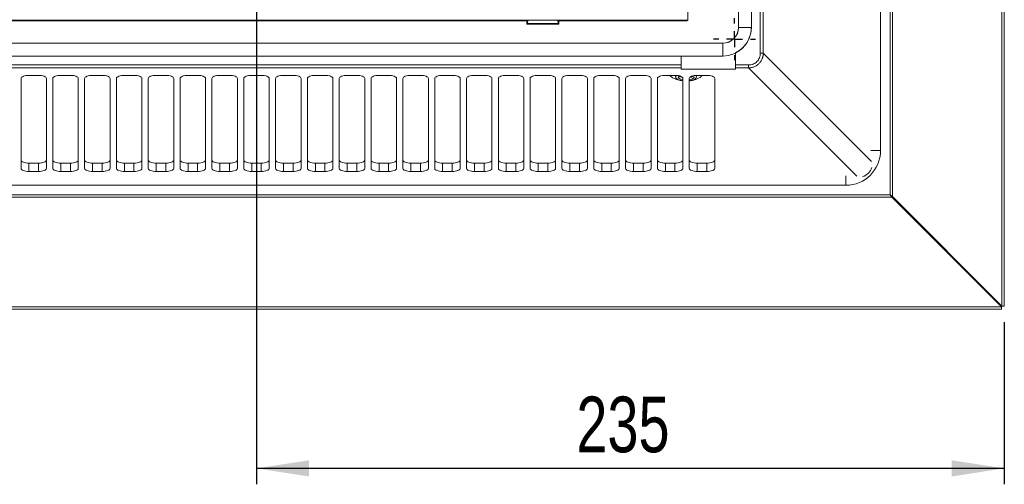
# Model space of a CAD drawing. Header units: millimetres. Extents: x 27 to 1405, y 76 to 1009.
# Tile 11 of 34: x 1096 to 1405, y 342 to 488. Entities that reach past the tile are written whole.
import ezdxf

# ---------------------------------------------------------------- set-up
doc = ezdxf.new("R2010")
doc.units = ezdxf.units.MM
doc.header["$LTSCALE"] = 5
doc.layers.add('AA', color=7, linetype='Continuous')
doc.styles.add('SLDTEXTSTYLE1', font='TXT', dxfattribs={"width": 0.75})
doc.dimstyles.new('SLDDIMSTYLE0', dxfattribs={"dimtxt": 17.5, "dimasz": 16.51, "dimexe": 0, "dimexo": 0.0625, "dimgap": 4.375, "dimtad": 1, "dimrnd": 1e-09, "dimzin": 12, "dimdsep": 46, "dimtxsty": 'SLDTEXTSTYLE1', "dimsah": 1, "dimcen": 0.09, "dimadec": 0, "dimazin": 3, "dimtfac": 1, "dimtofl": 0, "dimtmove": 0, "dimatfit": 3, "dimfxl": 1, "dimfrac": 2, "dimtolj": 1, "dimtzin": 12, "dimarcsym": 0})

# ---------------------------------------------------------------- blocks, each defined once
blk = doc.blocks.new('*D12')
at = {"layer": 'AA', "color": 7}
for p, q in [((1170.15, 626.71), (1170.15, 341.71)), ((1405.15, 392.64), (1405.15, 341.71)), ((1405.15, 346.71), (1170.15, 346.71))]:
    blk.add_line(p, q, dxfattribs=at)
for points in [[(1170.15, 346.71), (1186.66, 344.17), (1186.66, 349.25)], [(1405.15, 346.71), (1388.64, 349.25), (1388.64, 344.17)]]:
    blk.add_solid(points, dxfattribs=at)
at = {"layer": 'AA', "color": 7, "insert": (1270.67, 369.27, 18.92), "char_height": 17.5, "attachment_point": 1, "style": 'SLDTEXTSTYLE1'}
blk.add_mtext('235', dxfattribs=at)
blk = doc.blocks.new('SW_CENTERMARKSYMBOL_20')
at = {"layer": 'AA', "color": 0}
for p, q in [((0, 5), (0, 6.6)), ((-5, 0), (-6.6, 0)), ((0, 0), (-2.5, 0)), ((0, 0), (0, 2.5)), ((0, 0), (0, -2.5)), ((0, 0), (2.5, 0)), ((5, 0), (6.6, 0)), ((0, -5), (0, -6.6))]:
    blk.add_line(p, q, dxfattribs=at)

msp = doc.modelspace()

# ---------------------------------------------------------------- linework, layer by layer
at = {"color": 7, "linetype": 'Continuous', "lineweight": 15}
for p, q in [((1404.399, 865.785), (1404.399, 397.643)), ((1405.152, 397.643), (1405.152, 865.785)), ((1369.244, 432.621), (1369.244, 830.806)), ((1369.997, 831.382), (1369.997, 432.046)), ((1366.251, 816.914), (1366.251, 446.514)), ((1328.477, 786.331), (1328.477, 477.097)), ((1329.405, 786.331), (1329.405, 477.097)), ((1321.632, 778.214), (1321.632, 485.214)), ((1325.671, 485.214), (1325.671, 778.214)), ((1305.696, 487.506), (1305.696, 491.907)), ((1034.608, 487.506), (1305.696, 487.506)), ((1085.152, 487.214), (1255.152, 487.214)), ((1255.152, 487.214), (1255.414, 487.476)), ((1255.152, 487.214), (1255.152, 486.214)), ((1255.152, 486.214), (1255.361, 486.423)), ((1255.152, 486.214), (1265.152, 486.214)), ((1255.414, 487.476), (1255.361, 486.423)), ((1255.361, 486.423), (1264.942, 486.423)), ((1255.414, 487.476), (1264.89, 487.476)), ((1264.89, 487.476), (1265.152, 487.214)), ((1264.89, 487.476), (1264.942, 486.423)), ((1264.942, 486.423), (1265.152, 486.214)), ((1265.152, 487.214), (1305.403, 487.214)), ((1265.152, 486.214), (1265.152, 487.214)), ((1305.696, 487.506), (1305.403, 487.214)), ((1316.652, 480.233), (1023.652, 480.233)), ((1320.652, 477.16), (1320.652, 477.152)), ((1320.652, 477.13), (1320.652, 473.388)), ((1329.405, 477.097), (1328.477, 477.097)), ((1023.652, 476.194), (1316.652, 476.194)), ((1303.652, 473.388), (1303.652, 476.194)), ((1303.652, 473.388), (1036.652, 473.388)), ((1303.652, 472.461), (1036.652, 472.461)), ((1303.652, 472.461), (1303.652, 473.388)), ((1303.652, 472.108), (1303.652, 472.461)), ((1303.652, 472.108), (1320.652, 472.108)), ((1324.769, 473.388), (1320.652, 473.388)), ((1320.652, 473.388), (1320.652, 472.461)), ((1324.769, 472.461), (1320.652, 472.461)), ((1320.652, 472.461), (1320.652, 472.108)), ((1324.769, 473.388), (1324.769, 472.461)), ((1096.152, 440.898), (1096.152, 469.197)), ((1098.652, 470.133), (1101.652, 470.133)), ((1104.152, 469.197), (1104.152, 440.898)), ((1106.152, 440.898), (1106.152, 469.197)), ((1108.652, 470.133), (1111.652, 470.133)), ((1114.152, 469.197), (1114.152, 440.898)), ((1116.152, 440.898), (1116.152, 469.197)), ((1118.652, 470.133), (1121.652, 470.133)), ((1124.152, 469.197), (1124.152, 440.898)), ((1126.152, 440.898), (1126.152, 469.197)), ((1128.652, 470.133), (1131.652, 470.133)), ((1134.152, 469.197), (1134.152, 440.898)), ((1136.152, 440.898), (1136.152, 469.197)), ((1138.652, 470.133), (1141.652, 470.133)), ((1144.152, 469.197), (1144.152, 440.898)), ((1146.152, 440.898), (1146.152, 469.197)), ((1148.652, 470.133), (1151.652, 470.133)), ((1154.152, 469.197), (1154.152, 440.898)), ((1156.152, 440.898), (1156.152, 469.197)), ((1158.652, 470.133), (1161.652, 470.133)), ((1164.152, 469.197), (1164.152, 440.898)), ((1166.152, 440.898), (1166.152, 469.197)), ((1168.652, 470.133), (1171.652, 470.133)), ((1174.152, 469.197), (1174.152, 440.898)), ((1176.152, 440.898), (1176.152, 469.197)), ((1178.652, 470.133), (1181.652, 470.133)), ((1184.152, 469.197), (1184.152, 440.898)), ((1186.152, 440.898), (1186.152, 469.197)), ((1188.652, 470.133), (1191.652, 470.133)), ((1194.152, 469.197), (1194.152, 440.898)), ((1196.152, 440.898), (1196.152, 469.197)), ((1198.652, 470.133), (1201.652, 470.133)), ((1204.152, 469.197), (1204.152, 440.898)), ((1206.152, 440.898), (1206.152, 469.197)), ((1208.652, 470.133), (1211.652, 470.133)), ((1214.152, 469.197), (1214.152, 440.898)), ((1216.152, 440.898), (1216.152, 469.197)), ((1218.652, 470.133), (1221.652, 470.133)), ((1224.152, 469.197), (1224.152, 440.898)), ((1226.152, 440.898), (1226.152, 469.197)), ((1228.652, 470.133), (1231.652, 470.133)), ((1234.152, 469.197), (1234.152, 440.898)), ((1236.152, 440.898), (1236.152, 469.197)), ((1238.652, 470.133), (1241.652, 470.133)), ((1244.152, 469.197), (1244.152, 440.898)), ((1246.152, 440.898), (1246.152, 469.197)), ((1248.652, 470.133), (1251.652, 470.133)), ((1254.152, 469.197), (1254.152, 440.898)), ((1256.152, 440.898), (1256.152, 469.197)), ((1258.652, 470.133), (1261.652, 470.133)), ((1264.152, 469.197), (1264.152, 440.898)), ((1266.152, 440.898), (1266.152, 469.197)), ((1268.652, 470.133), (1271.652, 470.133)), ((1274.152, 469.197), (1274.152, 440.898)), ((1276.152, 440.898), (1276.152, 469.197)), ((1278.652, 470.133), (1281.652, 470.133)), ((1284.152, 469.197), (1284.152, 440.898)), ((1286.152, 440.898), (1286.152, 469.197)), ((1288.652, 470.133), (1291.652, 470.133)), ((1294.152, 469.197), (1294.152, 440.898)), ((1296.152, 440.898), (1296.152, 469.197)), ((1298.652, 470.133), (1301.652, 470.133)), ((1300.102, 469.997), (1299.96, 470.133)), ((1301.852, 469.701), (1301.852, 469.608)), ((1303.013, 469.847), (1303.151, 469.946)), ((1303.287, 469.905), (1303.013, 469.708)), ((1303.013, 469.708), (1303.013, 469.847)), ((1303.013, 469.708), (1303.454, 469.846)), ((1304.152, 469.197), (1304.152, 440.898)), ((1306.152, 440.898), (1306.152, 469.197)), ((1306.915, 469.739), (1306.614, 469.739)), ((1306.915, 469.739), (1306.915, 469.87)), ((1308.452, 469.608), (1308.452, 469.701)), ((1308.652, 470.133), (1311.652, 470.133)), ((1310.344, 470.133), (1310.194, 469.99)), ((1314.152, 469.197), (1314.152, 440.898)), ((1098.652, 442.558), (1098.652, 439.962)), ((1101.652, 442.558), (1098.652, 442.558)), ((1101.652, 442.558), (1101.652, 439.962)), ((1108.652, 442.558), (1108.643, 442.558)), ((1108.652, 442.558), (1108.652, 439.962)), ((1108.652, 442.558), (1111.652, 442.558)), ((1111.652, 442.558), (1111.652, 439.962)), ((1111.652, 442.558), (1111.661, 442.558)), ((1118.652, 442.558), (1118.652, 439.962)), ((1121.652, 442.558), (1118.652, 442.558)), ((1121.652, 442.558), (1121.652, 439.962)), ((1128.652, 442.558), (1128.652, 439.962)), ((1131.652, 442.558), (1128.652, 442.558)), ((1131.652, 442.558), (1131.652, 439.962)), ((1138.652, 442.558), (1138.652, 439.962)), ((1141.652, 442.558), (1138.652, 442.558)), ((1141.652, 442.558), (1141.652, 439.962)), ((1148.652, 442.558), (1148.652, 439.962)), ((1151.652, 442.558), (1148.652, 442.558)), ((1151.652, 442.558), (1151.652, 439.962)), ((1158.652, 442.558), (1158.652, 439.962)), ((1161.652, 442.558), (1158.652, 442.558)), ((1161.652, 442.558), (1161.652, 439.962)), ((1168.652, 442.558), (1168.643, 442.558)), ((1168.652, 442.558), (1168.652, 439.962)), ((1168.652, 442.558), (1171.652, 442.558)), ((1171.652, 442.558), (1171.652, 439.962)), ((1171.652, 442.558), (1171.661, 442.558)), ((1178.652, 442.558), (1178.652, 439.962)), ((1181.652, 442.558), (1178.652, 442.558)), ((1181.652, 442.558), (1181.652, 439.962)), ((1188.652, 442.558), (1188.652, 439.962)), ((1191.652, 442.558), (1188.652, 442.558)), ((1191.652, 442.558), (1191.652, 439.962)), ((1198.652, 442.558), (1198.652, 439.962)), ((1201.652, 442.558), (1198.652, 442.558)), ((1201.652, 442.558), (1201.652, 439.962)), ((1208.652, 442.558), (1208.652, 439.962)), ((1211.652, 442.558), (1208.652, 442.558)), ((1211.652, 442.558), (1211.652, 439.962)), ((1218.652, 442.558), (1218.652, 439.962)), ((1221.652, 442.558), (1218.652, 442.558)), ((1221.652, 442.558), (1221.652, 439.962)), ((1228.652, 442.558), (1228.643, 442.558)), ((1228.652, 442.558), (1228.652, 439.962)), ((1228.652, 442.558), (1231.652, 442.558)), ((1231.652, 442.558), (1231.652, 439.962)), ((1231.652, 442.558), (1231.661, 442.558)), ((1238.652, 442.558), (1238.652, 439.962)), ((1241.652, 442.558), (1238.652, 442.558)), ((1241.652, 442.558), (1241.652, 439.962)), ((1248.652, 442.558), (1248.652, 439.962)), ((1251.652, 442.558), (1248.652, 442.558)), ((1251.652, 442.558), (1251.652, 439.962)), ((1258.652, 442.558), (1258.652, 439.962)), ((1261.652, 442.558), (1258.652, 442.558)), ((1261.652, 442.558), (1261.652, 439.962)), ((1268.652, 442.558), (1268.652, 439.962)), ((1271.652, 442.558), (1268.652, 442.558)), ((1271.652, 442.558), (1271.652, 439.962)), ((1278.652, 442.558), (1278.652, 439.962)), ((1281.652, 442.558), (1278.652, 442.558)), ((1281.652, 442.558), (1281.652, 439.962)), ((1288.652, 442.558), (1288.643, 442.558)), ((1288.652, 442.558), (1288.652, 439.962)), ((1288.652, 442.558), (1291.652, 442.558)), ((1291.652, 442.558), (1291.652, 439.962)), ((1291.652, 442.558), (1291.661, 442.558)), ((1298.652, 442.558), (1298.652, 439.962)), ((1301.652, 442.558), (1298.652, 442.558)), ((1301.652, 442.558), (1301.652, 439.962)), ((1308.652, 442.558), (1308.652, 439.962)), ((1311.652, 442.558), (1308.652, 442.558)), ((1311.652, 442.558), (1311.652, 439.962)), ((1101.652, 439.962), (1098.652, 439.962)), ((1111.652, 439.962), (1108.652, 439.962)), ((1121.652, 439.962), (1118.652, 439.962)), ((1131.652, 439.962), (1128.652, 439.962)), ((1141.652, 439.962), (1138.652, 439.962)), ((1151.652, 439.962), (1148.652, 439.962)), ((1161.652, 439.962), (1158.652, 439.962)), ((1171.652, 439.962), (1168.652, 439.962)), ((1181.652, 439.962), (1178.652, 439.962)), ((1191.652, 439.962), (1188.652, 439.962)), ((1201.652, 439.962), (1198.652, 439.962)), ((1211.652, 439.962), (1208.652, 439.962)), ((1221.652, 439.962), (1218.652, 439.962)), ((1231.652, 439.962), (1228.652, 439.962)), ((1241.652, 439.962), (1238.652, 439.962)), ((1251.652, 439.962), (1248.652, 439.962)), ((1261.652, 439.962), (1258.652, 439.962)), ((1271.652, 439.962), (1268.652, 439.962)), ((1281.652, 439.962), (1278.652, 439.962)), ((1291.652, 439.962), (1288.652, 439.962)), ((1301.652, 439.962), (1298.652, 439.962)), ((1311.652, 439.962), (1308.652, 439.962)), ((1355.352, 435.615), (984.952, 435.615)), ((1369.82, 431.869), (970.484, 431.869)), ((971.059, 432.621), (1369.244, 432.621)), ((1369.82, 431.869), (1404.223, 397.466)), ((1404.399, 397.643), (1369.997, 432.046)), ((1404.223, 397.466), (936.081, 397.466)), ((936.081, 396.714), (1404.223, 396.714)), ((1404.223, 396.714), (1404.223, 397.466)), ((1405.152, 397.643), (1404.399, 397.643))]:
    msp.add_line(p, q, dxfattribs=at)
at = {"color": 8, "linetype": 'Continuous', "lineweight": 15}
for p, q in [((1321.632, 485.214), (1325.671, 485.214)), ((1316.652, 476.194), (1316.652, 480.233)), ((1363.432, 443.07), (1329.405, 477.097)), ((1358.796, 438.434), (1324.769, 472.461)), ((1363.24, 446.514), (1366.251, 446.514)), ((1355.352, 435.615), (1355.352, 438.626))]:
    msp.add_line(p, q, dxfattribs=at)
at = {"color": 7, "linetype": 'Continuous', "lineweight": 15, "flags": 128}
for points in [[(1096.152, 469.197), (1096.2, 469.38), (1096.342, 469.555), (1096.573, 469.717), (1096.884, 469.859), (1097.263, 469.976), (1097.695, 470.062), (1098.164, 470.115), (1098.652, 470.133)], [(1101.652, 470.133), (1102.14, 470.115), (1102.609, 470.062), (1103.041, 469.976), (1103.42, 469.859), (1103.731, 469.717), (1103.962, 469.555), (1104.104, 469.38), (1104.152, 469.197)], [(1106.152, 469.197), (1106.2, 469.38), (1106.342, 469.555), (1106.573, 469.717), (1106.884, 469.859), (1107.263, 469.976), (1107.695, 470.062), (1108.164, 470.115), (1108.652, 470.133)], [(1111.652, 470.133), (1112.14, 470.115), (1112.609, 470.062), (1113.041, 469.976), (1113.42, 469.859), (1113.731, 469.717), (1113.962, 469.555), (1114.104, 469.38), (1114.152, 469.197)], [(1116.152, 469.197), (1116.2, 469.38), (1116.342, 469.555), (1116.573, 469.717), (1116.884, 469.859), (1117.263, 469.976), (1117.695, 470.062), (1118.164, 470.115), (1118.652, 470.133)], [(1121.652, 470.133), (1122.14, 470.115), (1122.609, 470.062), (1123.041, 469.976), (1123.42, 469.859), (1123.731, 469.717), (1123.962, 469.555), (1124.104, 469.38), (1124.152, 469.197)], [(1126.152, 469.197), (1126.2, 469.38), (1126.342, 469.555), (1126.573, 469.717), (1126.884, 469.859), (1127.263, 469.976), (1127.695, 470.062), (1128.164, 470.115), (1128.652, 470.133)], [(1131.652, 470.133), (1132.14, 470.115), (1132.609, 470.062), (1133.041, 469.976), (1133.42, 469.859), (1133.731, 469.717), (1133.962, 469.555), (1134.104, 469.38), (1134.152, 469.197)], [(1136.152, 469.197), (1136.2, 469.38), (1136.342, 469.555), (1136.573, 469.717), (1136.884, 469.859), (1137.263, 469.976), (1137.695, 470.062), (1138.164, 470.115), (1138.652, 470.133)], [(1141.652, 470.133), (1142.14, 470.115), (1142.609, 470.062), (1143.041, 469.976), (1143.42, 469.859), (1143.731, 469.717), (1143.962, 469.555), (1144.104, 469.38), (1144.152, 469.197)], [(1146.152, 469.197), (1146.2, 469.38), (1146.342, 469.555), (1146.573, 469.717), (1146.884, 469.859), (1147.263, 469.976), (1147.695, 470.062), (1148.164, 470.115), (1148.652, 470.133)], [(1151.652, 470.133), (1152.14, 470.115), (1152.609, 470.062), (1153.041, 469.976), (1153.42, 469.859), (1153.731, 469.717), (1153.962, 469.555), (1154.104, 469.38), (1154.152, 469.197)], [(1156.152, 469.197), (1156.2, 469.38), (1156.342, 469.555), (1156.573, 469.717), (1156.884, 469.859), (1157.263, 469.976), (1157.695, 470.062), (1158.164, 470.115), (1158.652, 470.133)], [(1161.652, 470.133), (1162.14, 470.115), (1162.609, 470.062), (1163.041, 469.976), (1163.42, 469.859), (1163.731, 469.717), (1163.962, 469.555), (1164.104, 469.38), (1164.152, 469.197)], [(1166.152, 469.197), (1166.2, 469.38), (1166.342, 469.555), (1166.573, 469.717), (1166.884, 469.859), (1167.263, 469.976), (1167.695, 470.062), (1168.164, 470.115), (1168.652, 470.133)], [(1171.652, 470.133), (1172.14, 470.115), (1172.609, 470.062), (1173.041, 469.976), (1173.42, 469.859), (1173.731, 469.717), (1173.962, 469.555), (1174.104, 469.38), (1174.152, 469.197)], [(1176.152, 469.197), (1176.2, 469.38), (1176.342, 469.555), (1176.573, 469.717), (1176.884, 469.859), (1177.263, 469.976), (1177.695, 470.062), (1178.164, 470.115), (1178.652, 470.133)], [(1181.652, 470.133), (1182.14, 470.115), (1182.609, 470.062), (1183.041, 469.976), (1183.42, 469.859), (1183.731, 469.717), (1183.962, 469.555), (1184.104, 469.38), (1184.152, 469.197)], [(1186.152, 469.197), (1186.2, 469.38), (1186.342, 469.555), (1186.573, 469.717), (1186.884, 469.859), (1187.263, 469.976), (1187.695, 470.062), (1188.164, 470.115), (1188.652, 470.133)], [(1191.652, 470.133), (1192.14, 470.115), (1192.609, 470.062), (1193.041, 469.976), (1193.42, 469.859), (1193.731, 469.717), (1193.962, 469.555), (1194.104, 469.38), (1194.152, 469.197)], [(1196.152, 469.197), (1196.2, 469.38), (1196.342, 469.555), (1196.573, 469.717), (1196.884, 469.859), (1197.263, 469.976), (1197.695, 470.062), (1198.164, 470.115), (1198.652, 470.133)], [(1201.652, 470.133), (1202.14, 470.115), (1202.609, 470.062), (1203.041, 469.976), (1203.42, 469.859), (1203.731, 469.717), (1203.962, 469.555), (1204.104, 469.38), (1204.152, 469.197)], [(1206.152, 469.197), (1206.2, 469.38), (1206.342, 469.555), (1206.573, 469.717), (1206.884, 469.859), (1207.263, 469.976), (1207.695, 470.062), (1208.164, 470.115), (1208.652, 470.133)], [(1211.652, 470.133), (1212.14, 470.115), (1212.609, 470.062), (1213.041, 469.976), (1213.42, 469.859), (1213.731, 469.717), (1213.962, 469.555), (1214.104, 469.38), (1214.152, 469.197)], [(1216.152, 469.197), (1216.2, 469.38), (1216.342, 469.555), (1216.573, 469.717), (1216.884, 469.859), (1217.263, 469.976), (1217.695, 470.062), (1218.164, 470.115), (1218.652, 470.133)], [(1221.652, 470.133), (1222.14, 470.115), (1222.609, 470.062), (1223.041, 469.976), (1223.42, 469.859), (1223.731, 469.717), (1223.962, 469.555), (1224.104, 469.38), (1224.152, 469.197)], [(1226.152, 469.197), (1226.2, 469.38), (1226.342, 469.555), (1226.573, 469.717), (1226.884, 469.859), (1227.263, 469.976), (1227.695, 470.062), (1228.164, 470.115), (1228.652, 470.133)], [(1231.652, 470.133), (1232.14, 470.115), (1232.609, 470.062), (1233.041, 469.976), (1233.42, 469.859), (1233.731, 469.717), (1233.962, 469.555), (1234.104, 469.38), (1234.152, 469.197)], [(1236.152, 469.197), (1236.2, 469.38), (1236.342, 469.555), (1236.573, 469.717), (1236.884, 469.859), (1237.263, 469.976), (1237.695, 470.062), (1238.164, 470.115), (1238.652, 470.133)], [(1241.652, 470.133), (1242.14, 470.115), (1242.609, 470.062), (1243.041, 469.976), (1243.42, 469.859), (1243.731, 469.717), (1243.962, 469.555), (1244.104, 469.38), (1244.152, 469.197)], [(1246.152, 469.197), (1246.2, 469.38), (1246.342, 469.555), (1246.573, 469.717), (1246.884, 469.859), (1247.263, 469.976), (1247.695, 470.062), (1248.164, 470.115), (1248.652, 470.133)], [(1251.652, 470.133), (1252.14, 470.115), (1252.609, 470.062), (1253.041, 469.976), (1253.42, 469.859), (1253.731, 469.717), (1253.962, 469.555), (1254.104, 469.38), (1254.152, 469.197)], [(1256.152, 469.197), (1256.2, 469.38), (1256.342, 469.555), (1256.573, 469.717), (1256.884, 469.859), (1257.263, 469.976), (1257.695, 470.062), (1258.164, 470.115), (1258.652, 470.133)], [(1261.652, 470.133), (1262.14, 470.115), (1262.609, 470.062), (1263.041, 469.976), (1263.42, 469.859), (1263.731, 469.717), (1263.962, 469.555), (1264.104, 469.38), (1264.152, 469.197)], [(1266.152, 469.197), (1266.2, 469.38), (1266.342, 469.555), (1266.573, 469.717), (1266.884, 469.859), (1267.263, 469.976), (1267.695, 470.062), (1268.164, 470.115), (1268.652, 470.133)], [(1271.652, 470.133), (1272.14, 470.115), (1272.609, 470.062), (1273.041, 469.976), (1273.42, 469.859), (1273.731, 469.717), (1273.962, 469.555), (1274.104, 469.38), (1274.152, 469.197)], [(1276.152, 469.197), (1276.2, 469.38), (1276.342, 469.555), (1276.573, 469.717), (1276.884, 469.859), (1277.263, 469.976), (1277.695, 470.062), (1278.164, 470.115), (1278.652, 470.133)], [(1281.652, 470.133), (1282.14, 470.115), (1282.609, 470.062), (1283.041, 469.976), (1283.42, 469.859), (1283.731, 469.717), (1283.962, 469.555), (1284.104, 469.38), (1284.152, 469.197)], [(1286.152, 469.197), (1286.2, 469.38), (1286.342, 469.555), (1286.573, 469.717), (1286.884, 469.859), (1287.263, 469.976), (1287.695, 470.062), (1288.164, 470.115), (1288.652, 470.133)], [(1291.652, 470.133), (1292.14, 470.115), (1292.609, 470.062), (1293.041, 469.976), (1293.42, 469.859), (1293.731, 469.717), (1293.962, 469.555), (1294.104, 469.38), (1294.152, 469.197)], [(1296.152, 469.197), (1296.2, 469.38), (1296.342, 469.555), (1296.573, 469.717), (1296.884, 469.859), (1297.263, 469.976), (1297.695, 470.062), (1298.164, 470.115), (1298.652, 470.133)], [(1301.652, 470.133), (1302.14, 470.115), (1302.609, 470.062), (1303.041, 469.976), (1303.42, 469.859), (1303.731, 469.717), (1303.962, 469.555), (1304.104, 469.38), (1304.152, 469.197)], [(1301.852, 469.701), (1301.953, 470.004), (1302.049, 470.121)], [(1304.152, 468.43), (1304.08, 468.439), (1303.125, 468.632), (1302.389, 468.932), (1301.953, 469.304), (1301.863, 469.71), (1302.13, 470.104), (1302.143, 470.115)], [(1304.152, 468.75), (1303.384, 468.946), (1302.842, 469.249), (1302.652, 469.608), (1302.842, 469.966), (1302.894, 470.01)], [(1302.831, 469.956), (1302.842, 469.945), (1303.013, 469.818)], [(1303.14, 469.748), (1303.384, 469.641), (1304.049, 469.463)], [(1306.152, 469.197), (1306.2, 469.38), (1306.342, 469.555), (1306.573, 469.717), (1306.884, 469.859), (1307.263, 469.976), (1307.695, 470.062), (1308.164, 470.115), (1308.652, 470.133)], [(1308.161, 470.115), (1308.174, 470.104), (1308.441, 469.71), (1308.351, 469.304), (1307.915, 468.932), (1307.179, 468.632), (1306.223, 468.439), (1306.152, 468.43)], [(1307.41, 470.01), (1307.462, 469.966), (1307.652, 469.608), (1307.462, 469.249), (1306.92, 468.946), (1306.152, 468.75)], [(1308.255, 470.121), (1308.351, 470.004), (1308.452, 469.701)], [(1311.652, 470.133), (1312.14, 470.115), (1312.609, 470.062), (1313.041, 469.976), (1313.42, 469.859), (1313.731, 469.717), (1313.962, 469.555), (1314.104, 469.38), (1314.152, 469.197)], [(1098.652, 442.558), (1098.164, 442.576), (1097.695, 442.629), (1097.263, 442.716), (1096.884, 442.832), (1096.573, 442.974), (1096.342, 443.136), (1096.2, 443.312), (1096.152, 443.494)], [(1104.152, 443.494), (1104.104, 443.312), (1103.962, 443.136), (1103.731, 442.974), (1103.42, 442.832), (1103.041, 442.716), (1102.609, 442.629), (1102.14, 442.576), (1101.652, 442.558)], [(1108.643, 442.558), (1108.157, 442.577), (1107.689, 442.63), (1107.258, 442.717), (1106.881, 442.833), (1106.571, 442.975), (1106.341, 443.137), (1106.2, 443.312), (1106.152, 443.494)], [(1114.152, 443.494), (1114.104, 443.312), (1113.962, 443.137), (1113.732, 442.975), (1113.423, 442.833), (1113.045, 442.717), (1112.615, 442.63), (1112.147, 442.577), (1111.661, 442.558)], [(1118.652, 442.558), (1118.164, 442.576), (1117.695, 442.629), (1117.263, 442.716), (1116.884, 442.832), (1116.573, 442.974), (1116.342, 443.136), (1116.2, 443.312), (1116.152, 443.494)], [(1124.152, 443.494), (1124.104, 443.312), (1123.962, 443.136), (1123.731, 442.974), (1123.42, 442.832), (1123.041, 442.716), (1122.609, 442.629), (1122.14, 442.576), (1121.652, 442.558)], [(1128.652, 442.558), (1128.164, 442.576), (1127.695, 442.629), (1127.263, 442.716), (1126.884, 442.832), (1126.573, 442.974), (1126.342, 443.136), (1126.2, 443.312), (1126.152, 443.494)], [(1134.152, 443.494), (1134.104, 443.312), (1133.962, 443.136), (1133.731, 442.974), (1133.42, 442.832), (1133.041, 442.716), (1132.609, 442.629), (1132.14, 442.576), (1131.652, 442.558)], [(1138.652, 442.558), (1138.164, 442.576), (1137.695, 442.629), (1137.263, 442.716), (1136.884, 442.832), (1136.573, 442.974), (1136.342, 443.136), (1136.2, 443.312), (1136.152, 443.494)], [(1144.152, 443.494), (1144.104, 443.312), (1143.962, 443.136), (1143.731, 442.974), (1143.42, 442.832), (1143.041, 442.716), (1142.609, 442.629), (1142.14, 442.576), (1141.652, 442.558)], [(1148.652, 442.558), (1148.164, 442.576), (1147.695, 442.629), (1147.263, 442.716), (1146.884, 442.832), (1146.573, 442.974), (1146.342, 443.136), (1146.2, 443.312), (1146.152, 443.494)], [(1154.152, 443.494), (1154.104, 443.312), (1153.962, 443.136), (1153.731, 442.974), (1153.42, 442.832), (1153.041, 442.716), (1152.609, 442.629), (1152.14, 442.576), (1151.652, 442.558)], [(1158.652, 442.558), (1158.164, 442.576), (1157.695, 442.629), (1157.263, 442.716), (1156.884, 442.832), (1156.573, 442.974), (1156.342, 443.136), (1156.2, 443.312), (1156.152, 443.494)], [(1164.152, 443.494), (1164.104, 443.312), (1163.962, 443.136), (1163.731, 442.974), (1163.42, 442.832), (1163.041, 442.716), (1162.609, 442.629), (1162.14, 442.576), (1161.652, 442.558)], [(1168.643, 442.558), (1168.157, 442.577), (1167.689, 442.63), (1167.258, 442.717), (1166.881, 442.833), (1166.571, 442.975), (1166.341, 443.137), (1166.2, 443.312), (1166.152, 443.494)], [(1174.152, 443.494), (1174.104, 443.312), (1173.962, 443.137), (1173.732, 442.975), (1173.423, 442.833), (1173.045, 442.717), (1172.615, 442.63), (1172.147, 442.577), (1171.661, 442.558)], [(1178.652, 442.558), (1178.164, 442.576), (1177.695, 442.629), (1177.263, 442.716), (1176.884, 442.832), (1176.573, 442.974), (1176.342, 443.136), (1176.2, 443.312), (1176.152, 443.494)], [(1184.152, 443.494), (1184.104, 443.312), (1183.962, 443.136), (1183.731, 442.974), (1183.42, 442.832), (1183.041, 442.716), (1182.609, 442.629), (1182.14, 442.576), (1181.652, 442.558)], [(1188.652, 442.558), (1188.164, 442.576), (1187.695, 442.629), (1187.263, 442.716), (1186.884, 442.832), (1186.573, 442.974), (1186.342, 443.136), (1186.2, 443.312), (1186.152, 443.494)], [(1194.152, 443.494), (1194.104, 443.312), (1193.962, 443.136), (1193.731, 442.974), (1193.42, 442.832), (1193.041, 442.716), (1192.609, 442.629), (1192.14, 442.576), (1191.652, 442.558)], [(1198.652, 442.558), (1198.164, 442.576), (1197.695, 442.629), (1197.263, 442.716), (1196.884, 442.832), (1196.573, 442.974), (1196.342, 443.136), (1196.2, 443.312), (1196.152, 443.494)], [(1204.152, 443.494), (1204.104, 443.312), (1203.962, 443.136), (1203.731, 442.974), (1203.42, 442.832), (1203.041, 442.716), (1202.609, 442.629), (1202.14, 442.576), (1201.652, 442.558)], [(1208.652, 442.558), (1208.164, 442.576), (1207.695, 442.629), (1207.263, 442.716), (1206.884, 442.832), (1206.573, 442.974), (1206.342, 443.136), (1206.2, 443.312), (1206.152, 443.494)], [(1214.152, 443.494), (1214.104, 443.312), (1213.962, 443.136), (1213.731, 442.974), (1213.42, 442.832), (1213.041, 442.716), (1212.609, 442.629), (1212.14, 442.576), (1211.652, 442.558)], [(1218.652, 442.558), (1218.164, 442.576), (1217.695, 442.629), (1217.263, 442.716), (1216.884, 442.832), (1216.573, 442.974), (1216.342, 443.136), (1216.2, 443.312), (1216.152, 443.494)], [(1224.152, 443.494), (1224.104, 443.312), (1223.962, 443.136), (1223.731, 442.974), (1223.42, 442.832), (1223.041, 442.716), (1222.609, 442.629), (1222.14, 442.576), (1221.652, 442.558)], [(1228.643, 442.558), (1228.157, 442.577), (1227.689, 442.63), (1227.258, 442.717), (1226.881, 442.833), (1226.571, 442.975), (1226.341, 443.137), (1226.2, 443.312), (1226.152, 443.494)], [(1234.152, 443.494), (1234.104, 443.312), (1233.962, 443.137), (1233.732, 442.975), (1233.423, 442.833), (1233.045, 442.717), (1232.615, 442.63), (1232.147, 442.577), (1231.661, 442.558)], [(1238.652, 442.558), (1238.164, 442.576), (1237.695, 442.629), (1237.263, 442.716), (1236.884, 442.832), (1236.573, 442.974), (1236.342, 443.136), (1236.2, 443.312), (1236.152, 443.494)], [(1244.152, 443.494), (1244.104, 443.312), (1243.962, 443.136), (1243.731, 442.974), (1243.42, 442.832), (1243.041, 442.716), (1242.609, 442.629), (1242.14, 442.576), (1241.652, 442.558)], [(1248.652, 442.558), (1248.164, 442.576), (1247.695, 442.629), (1247.263, 442.716), (1246.884, 442.832), (1246.573, 442.974), (1246.342, 443.136), (1246.2, 443.312), (1246.152, 443.494)], [(1254.152, 443.494), (1254.104, 443.312), (1253.962, 443.136), (1253.731, 442.974), (1253.42, 442.832), (1253.041, 442.716), (1252.609, 442.629), (1252.14, 442.576), (1251.652, 442.558)], [(1258.652, 442.558), (1258.164, 442.576), (1257.695, 442.629), (1257.263, 442.716), (1256.884, 442.832), (1256.573, 442.974), (1256.342, 443.136), (1256.2, 443.312), (1256.152, 443.494)], [(1264.152, 443.494), (1264.104, 443.312), (1263.962, 443.136), (1263.731, 442.974), (1263.42, 442.832), (1263.041, 442.716), (1262.609, 442.629), (1262.14, 442.576), (1261.652, 442.558)], [(1268.652, 442.558), (1268.164, 442.576), (1267.695, 442.629), (1267.263, 442.716), (1266.884, 442.832), (1266.573, 442.974), (1266.342, 443.136), (1266.2, 443.312), (1266.152, 443.494)], [(1274.152, 443.494), (1274.104, 443.312), (1273.962, 443.136), (1273.731, 442.974), (1273.42, 442.832), (1273.041, 442.716), (1272.609, 442.629), (1272.14, 442.576), (1271.652, 442.558)], [(1278.652, 442.558), (1278.164, 442.576), (1277.695, 442.629), (1277.263, 442.716), (1276.884, 442.832), (1276.573, 442.974), (1276.342, 443.136), (1276.2, 443.312), (1276.152, 443.494)], [(1284.152, 443.494), (1284.104, 443.312), (1283.962, 443.136), (1283.731, 442.974), (1283.42, 442.832), (1283.041, 442.716), (1282.609, 442.629), (1282.14, 442.576), (1281.652, 442.558)], [(1288.643, 442.558), (1288.157, 442.577), (1287.689, 442.63), (1287.258, 442.717), (1286.881, 442.833), (1286.571, 442.975), (1286.341, 443.137), (1286.2, 443.312), (1286.152, 443.494)], [(1294.152, 443.494), (1294.104, 443.312), (1293.962, 443.137), (1293.732, 442.975), (1293.423, 442.833), (1293.045, 442.717), (1292.615, 442.63), (1292.147, 442.577), (1291.661, 442.558)], [(1298.652, 442.558), (1298.164, 442.576), (1297.695, 442.629), (1297.263, 442.716), (1296.884, 442.832), (1296.573, 442.974), (1296.342, 443.136), (1296.2, 443.312), (1296.152, 443.494)], [(1304.152, 443.494), (1304.104, 443.312), (1303.962, 443.136), (1303.731, 442.974), (1303.42, 442.832), (1303.041, 442.716), (1302.609, 442.629), (1302.14, 442.576), (1301.652, 442.558)], [(1308.652, 442.558), (1308.164, 442.576), (1307.695, 442.629), (1307.263, 442.716), (1306.884, 442.832), (1306.573, 442.974), (1306.342, 443.136), (1306.2, 443.312), (1306.152, 443.494)], [(1314.152, 443.494), (1314.104, 443.312), (1313.962, 443.136), (1313.731, 442.974), (1313.42, 442.832), (1313.041, 442.716), (1312.609, 442.629), (1312.14, 442.576), (1311.652, 442.558)], [(1098.652, 439.962), (1098.164, 439.98), (1097.695, 440.033), (1097.263, 440.12), (1096.884, 440.236), (1096.573, 440.378), (1096.342, 440.54), (1096.2, 440.716), (1096.152, 440.898)], [(1104.152, 440.898), (1104.104, 440.716), (1103.962, 440.54), (1103.731, 440.378), (1103.42, 440.236), (1103.041, 440.12), (1102.609, 440.033), (1102.14, 439.98), (1101.652, 439.962)], [(1108.652, 439.962), (1108.164, 439.98), (1107.695, 440.033), (1107.263, 440.12), (1106.884, 440.236), (1106.573, 440.378), (1106.342, 440.54), (1106.2, 440.716), (1106.152, 440.898)], [(1114.152, 440.898), (1114.104, 440.716), (1113.962, 440.54), (1113.731, 440.378), (1113.42, 440.236), (1113.041, 440.12), (1112.609, 440.033), (1112.14, 439.98), (1111.652, 439.962)], [(1118.652, 439.962), (1118.164, 439.98), (1117.695, 440.033), (1117.263, 440.12), (1116.884, 440.236), (1116.573, 440.378), (1116.342, 440.54), (1116.2, 440.716), (1116.152, 440.898)], [(1124.152, 440.898), (1124.104, 440.716), (1123.962, 440.54), (1123.731, 440.378), (1123.42, 440.236), (1123.041, 440.12), (1122.609, 440.033), (1122.14, 439.98), (1121.652, 439.962)], [(1128.652, 439.962), (1128.164, 439.98), (1127.695, 440.033), (1127.263, 440.12), (1126.884, 440.236), (1126.573, 440.378), (1126.342, 440.54), (1126.2, 440.716), (1126.152, 440.898)], [(1134.152, 440.898), (1134.104, 440.716), (1133.962, 440.54), (1133.731, 440.378), (1133.42, 440.236), (1133.041, 440.12), (1132.609, 440.033), (1132.14, 439.98), (1131.652, 439.962)], [(1138.652, 439.962), (1138.164, 439.98), (1137.695, 440.033), (1137.263, 440.12), (1136.884, 440.236), (1136.573, 440.378), (1136.342, 440.54), (1136.2, 440.716), (1136.152, 440.898)], [(1144.152, 440.898), (1144.104, 440.716), (1143.962, 440.54), (1143.731, 440.378), (1143.42, 440.236), (1143.041, 440.12), (1142.609, 440.033), (1142.14, 439.98), (1141.652, 439.962)], [(1148.652, 439.962), (1148.164, 439.98), (1147.695, 440.033), (1147.263, 440.12), (1146.884, 440.236), (1146.573, 440.378), (1146.342, 440.54), (1146.2, 440.716), (1146.152, 440.898)], [(1154.152, 440.898), (1154.104, 440.716), (1153.962, 440.54), (1153.731, 440.378), (1153.42, 440.236), (1153.041, 440.12), (1152.609, 440.033), (1152.14, 439.98), (1151.652, 439.962)], [(1158.652, 439.962), (1158.164, 439.98), (1157.695, 440.033), (1157.263, 440.12), (1156.884, 440.236), (1156.573, 440.378), (1156.342, 440.54), (1156.2, 440.716), (1156.152, 440.898)], [(1164.152, 440.898), (1164.104, 440.716), (1163.962, 440.54), (1163.731, 440.378), (1163.42, 440.236), (1163.041, 440.12), (1162.609, 440.033), (1162.14, 439.98), (1161.652, 439.962)], [(1168.652, 439.962), (1168.164, 439.98), (1167.695, 440.033), (1167.263, 440.12), (1166.884, 440.236), (1166.573, 440.378), (1166.342, 440.54), (1166.2, 440.716), (1166.152, 440.898)], [(1174.152, 440.898), (1174.104, 440.716), (1173.962, 440.54), (1173.731, 440.378), (1173.42, 440.236), (1173.041, 440.12), (1172.609, 440.033), (1172.14, 439.98), (1171.652, 439.962)], [(1178.652, 439.962), (1178.164, 439.98), (1177.695, 440.033), (1177.263, 440.12), (1176.884, 440.236), (1176.573, 440.378), (1176.342, 440.54), (1176.2, 440.716), (1176.152, 440.898)], [(1184.152, 440.898), (1184.104, 440.716), (1183.962, 440.54), (1183.731, 440.378), (1183.42, 440.236), (1183.041, 440.12), (1182.609, 440.033), (1182.14, 439.98), (1181.652, 439.962)], [(1188.652, 439.962), (1188.164, 439.98), (1187.695, 440.033), (1187.263, 440.12), (1186.884, 440.236), (1186.573, 440.378), (1186.342, 440.54), (1186.2, 440.716), (1186.152, 440.898)], [(1194.152, 440.898), (1194.104, 440.716), (1193.962, 440.54), (1193.731, 440.378), (1193.42, 440.236), (1193.041, 440.12), (1192.609, 440.033), (1192.14, 439.98), (1191.652, 439.962)], [(1198.652, 439.962), (1198.164, 439.98), (1197.695, 440.033), (1197.263, 440.12), (1196.884, 440.236), (1196.573, 440.378), (1196.342, 440.54), (1196.2, 440.716), (1196.152, 440.898)], [(1204.152, 440.898), (1204.104, 440.716), (1203.962, 440.54), (1203.731, 440.378), (1203.42, 440.236), (1203.041, 440.12), (1202.609, 440.033), (1202.14, 439.98), (1201.652, 439.962)], [(1208.652, 439.962), (1208.164, 439.98), (1207.695, 440.033), (1207.263, 440.12), (1206.884, 440.236), (1206.573, 440.378), (1206.342, 440.54), (1206.2, 440.716), (1206.152, 440.898)], [(1214.152, 440.898), (1214.104, 440.716), (1213.962, 440.54), (1213.731, 440.378), (1213.42, 440.236), (1213.041, 440.12), (1212.609, 440.033), (1212.14, 439.98), (1211.652, 439.962)], [(1218.652, 439.962), (1218.164, 439.98), (1217.695, 440.033), (1217.263, 440.12), (1216.884, 440.236), (1216.573, 440.378), (1216.342, 440.54), (1216.2, 440.716), (1216.152, 440.898)], [(1224.152, 440.898), (1224.104, 440.716), (1223.962, 440.54), (1223.731, 440.378), (1223.42, 440.236), (1223.041, 440.12), (1222.609, 440.033), (1222.14, 439.98), (1221.652, 439.962)], [(1228.652, 439.962), (1228.164, 439.98), (1227.695, 440.033), (1227.263, 440.12), (1226.884, 440.236), (1226.573, 440.378), (1226.342, 440.54), (1226.2, 440.716), (1226.152, 440.898)], [(1234.152, 440.898), (1234.104, 440.716), (1233.962, 440.54), (1233.731, 440.378), (1233.42, 440.236), (1233.041, 440.12), (1232.609, 440.033), (1232.14, 439.98), (1231.652, 439.962)], [(1238.652, 439.962), (1238.164, 439.98), (1237.695, 440.033), (1237.263, 440.12), (1236.884, 440.236), (1236.573, 440.378), (1236.342, 440.54), (1236.2, 440.716), (1236.152, 440.898)], [(1244.152, 440.898), (1244.104, 440.716), (1243.962, 440.54), (1243.731, 440.378), (1243.42, 440.236), (1243.041, 440.12), (1242.609, 440.033), (1242.14, 439.98), (1241.652, 439.962)], [(1248.652, 439.962), (1248.164, 439.98), (1247.695, 440.033), (1247.263, 440.12), (1246.884, 440.236), (1246.573, 440.378), (1246.342, 440.54), (1246.2, 440.716), (1246.152, 440.898)], [(1254.152, 440.898), (1254.104, 440.716), (1253.962, 440.54), (1253.731, 440.378), (1253.42, 440.236), (1253.041, 440.12), (1252.609, 440.033), (1252.14, 439.98), (1251.652, 439.962)], [(1258.652, 439.962), (1258.164, 439.98), (1257.695, 440.033), (1257.263, 440.12), (1256.884, 440.236), (1256.573, 440.378), (1256.342, 440.54), (1256.2, 440.716), (1256.152, 440.898)], [(1264.152, 440.898), (1264.104, 440.716), (1263.962, 440.54), (1263.731, 440.378), (1263.42, 440.236), (1263.041, 440.12), (1262.609, 440.033), (1262.14, 439.98), (1261.652, 439.962)], [(1268.652, 439.962), (1268.164, 439.98), (1267.695, 440.033), (1267.263, 440.12), (1266.884, 440.236), (1266.573, 440.378), (1266.342, 440.54), (1266.2, 440.716), (1266.152, 440.898)], [(1274.152, 440.898), (1274.104, 440.716), (1273.962, 440.54), (1273.731, 440.378), (1273.42, 440.236), (1273.041, 440.12), (1272.609, 440.033), (1272.14, 439.98), (1271.652, 439.962)], [(1278.652, 439.962), (1278.164, 439.98), (1277.695, 440.033), (1277.263, 440.12), (1276.884, 440.236), (1276.573, 440.378), (1276.342, 440.54), (1276.2, 440.716), (1276.152, 440.898)], [(1284.152, 440.898), (1284.104, 440.716), (1283.962, 440.54), (1283.731, 440.378), (1283.42, 440.236), (1283.041, 440.12), (1282.609, 440.033), (1282.14, 439.98), (1281.652, 439.962)], [(1288.652, 439.962), (1288.164, 439.98), (1287.695, 440.033), (1287.263, 440.12), (1286.884, 440.236), (1286.573, 440.378), (1286.342, 440.54), (1286.2, 440.716), (1286.152, 440.898)], [(1294.152, 440.898), (1294.104, 440.716), (1293.962, 440.54), (1293.731, 440.378), (1293.42, 440.236), (1293.041, 440.12), (1292.609, 440.033), (1292.14, 439.98), (1291.652, 439.962)], [(1298.652, 439.962), (1298.164, 439.98), (1297.695, 440.033), (1297.263, 440.12), (1296.884, 440.236), (1296.573, 440.378), (1296.342, 440.54), (1296.2, 440.716), (1296.152, 440.898)], [(1304.152, 440.898), (1304.104, 440.716), (1303.962, 440.54), (1303.731, 440.378), (1303.42, 440.236), (1303.041, 440.12), (1302.609, 440.033), (1302.14, 439.98), (1301.652, 439.962)], [(1308.652, 439.962), (1308.164, 439.98), (1307.695, 440.033), (1307.263, 440.12), (1306.884, 440.236), (1306.573, 440.378), (1306.342, 440.54), (1306.2, 440.716), (1306.152, 440.898)], [(1314.152, 440.898), (1314.104, 440.716), (1313.962, 440.54), (1313.731, 440.378), (1313.42, 440.236), (1313.041, 440.12), (1312.609, 440.033), (1312.14, 439.98), (1311.652, 439.962)]]:
    msp.add_lwpolyline(points, dxfattribs=at)
at = {"color": 7, "linetype": 'Continuous', "lineweight": 15}
for centre, radius, start, end in [((1316.652, 485.214), 9.02, 270, 0), ((1316.652, 485.214), 4.98, 270, 0), ((1316.652, 485.214), 5, 270, 0), ((1316.652, 485.214), 5.008, 270, 0), ((1316.652, 485.214), 9, 296.3878, 0), ((1316.652, 485.214), 8.992, 296.41294, 0), ((1306.068, 471.678), 2.223, 274.83064, 309.20984), ((1355.352, 446.514), 10.899, 270, 0)]:
    msp.add_arc(centre, radius, start, end, dxfattribs=at)
msp.add_ellipse((1358.384, 443.482), major_axis=(-4.072, 4.072), ratio=0.8682615, start_param=2.7175005, end_param=3.5656848, dxfattribs=at)
for points, knots in [([(1329.405, 477.097), (1329.402, 477.02), (1329.396, 476.867), (1329.374, 476.639), (1329.343, 476.415), (1329.303, 476.196), (1329.253, 475.981), (1329.194, 475.772), (1329.127, 475.567), (1328.966, 475.143), (1328.644, 474.529), (1328.057, 473.809), (1327.337, 473.222), (1326.659, 472.866), (1326.093, 472.666), (1325.668, 472.558), (1325.224, 472.484), (1324.922, 472.469), (1324.769, 472.461)], [0, 0, 0, 0, 0.0319597, 0.063517, 0.094679, 0.1254531, 0.1558468, 0.185868, 0.215525, 0.2448263, 0.373594, 0.5000309, 0.6264617, 0.7552356, 0.8141785, 0.874578, 0.9364985, 1, 1, 1, 1]), ([(1324.769, 473.388), (1325.278, 473.388), (1325.774, 473.481), (1326.677, 473.841), (1327.084, 474.108), (1327.758, 474.782), (1328.025, 475.189), (1328.385, 476.092), (1328.477, 476.588), (1328.477, 477.097)], [0, 0, 0, 0, 0.25, 0.25, 0.5, 0.5, 0.75, 0.75, 1, 1, 1, 1]), ([(1300.138, 470.007), (1300.307, 469.855), (1300.774, 469.435), (1301.616, 469.027), (1302.509, 468.723), (1303.224, 468.555), (1303.648, 468.502), (1303.826, 468.48)], [0, 0, 0, 0, 0.1661872, 0.46153562, 0.69435398, 0.87159082, 1, 1, 1, 1]), ([(1306.284, 468.464), (1306.375, 468.469), (1306.651, 468.483), (1307.215, 468.59), (1307.993, 468.773), (1308.882, 469.119), (1309.624, 469.506), (1310.012, 469.862), (1310.14, 469.979)], [0, 0, 0, 0, 0.0619565, 0.1875302, 0.4011578, 0.6273298, 0.8774458, 1, 1, 1, 1]), ([(1369.82, 431.869), (1369.757, 431.951), (1369.674, 432.06), (1369.475, 432.32), (1369.36, 432.47), (1369.244, 432.621)], [0, 0, 0, 0, 0.5, 0.5, 1, 1, 1, 1]), ([(1369.244, 432.621), (1369.396, 432.506), (1369.546, 432.391), (1369.806, 432.192), (1369.914, 432.109), (1369.997, 432.046)], [0, 0, 0, 0, 0.5, 0.5, 1, 1, 1, 1])]:
    msp.add_open_spline(points, degree=3, knots=knots, dxfattribs=at)

# ---------------------------------------------------------------- block references
at = {"layer": 'AA', "color": 7}
msp.add_blockref('SW_CENTERMARKSYMBOL_20', (1320.402, 481.464), dxfattribs=at)

# ---------------------------------------------------------------- dimensions: what is measured, and where the dimension line sits
dim = msp.add_linear_dim(base=(1170.152, 346.714), p1=(1405.152, 397.643), p2=(1170.152, 631.714), dimstyle='SLDDIMSTYLE0', dxfattribs=at)
dim.commit()
dim.dimension.update_dxf_attribs({"geometry": '*D12', "text_midpoint": (1297.173, 346.714), "dimtype": 160})

doc.saveas('drawing.dxf')
